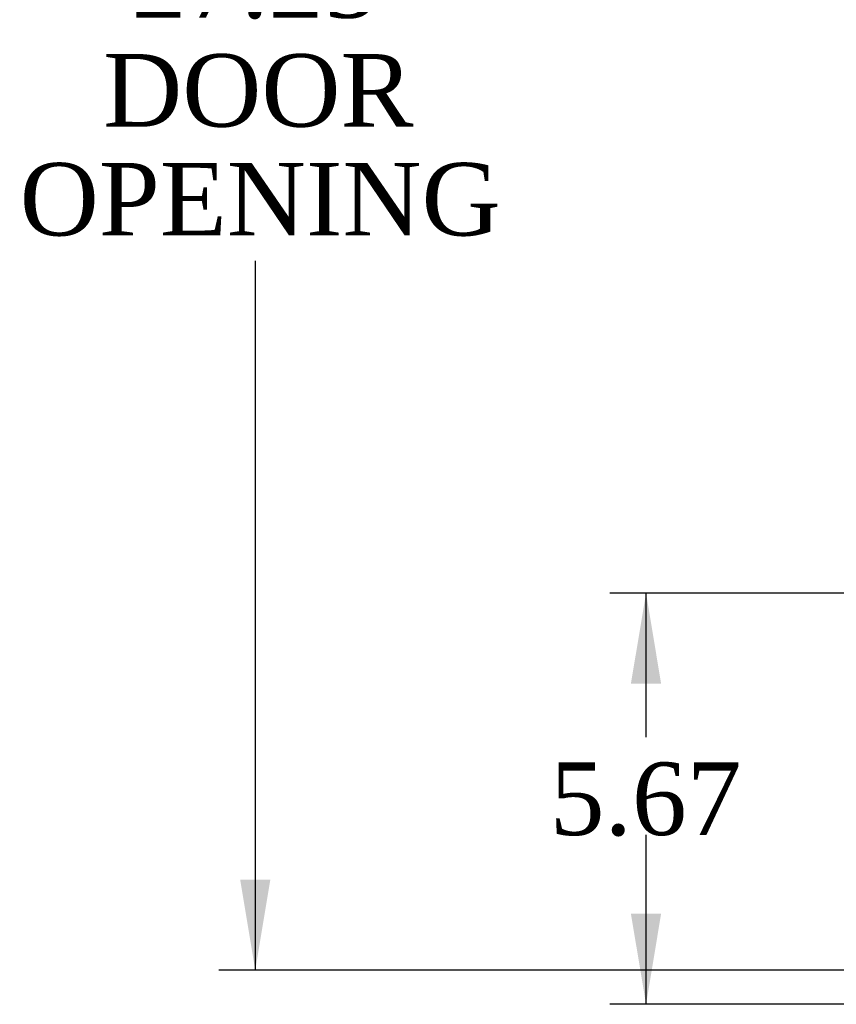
# Model space of a CAD drawing. Header units: inches. Extents: x 1 to 240, y -1 to 159.
# Tile 53 of 103: x 102 to 113, y 69 to 83. Entities that reach past the tile are written whole.
import ezdxf
from ezdxf.enums import TextEntityAlignment as Align

# ---------------------------------------------------------------- set-up
doc = ezdxf.new("R2010")
doc.units = ezdxf.units.IN
doc.header["$MEASUREMENT"] = 0
doc.layers.add('Default', color=7, linetype='Continuous')
doc.styles.add('SEACAD_Times_New_Roman', font='times.ttf')
doc.dimstyles.new('HAMMOND_(STH_-_240x160)', dxfattribs={"dimtxt": 1, "dimasz": 1.25, "dimexe": 0.5, "dimexo": 0.5, "dimgap": 0.25, "dimtad": 0, "dimtih": 1, "dimtoh": 1, "dimzin": 0, "dimdsep": 46, "dimtxsty": 'SEACAD_Times_New_Roman', "dimblk1": '_SE_FILLED', "dimblk2": '_SE_FILLED', "dimsah": 1, "dimcen": 0.5, "dimadec": 0, "dimazin": 0, "dimtfac": 0.8, "dimtofl": 0, "dimtmove": 0, "dimatfit": 3, "dimfxl": 1, "dimtolj": 1, "dimtzin": 0, "dimarcsym": 0})

# ---------------------------------------------------------------- blocks, each defined once
blk = doc.blocks.new('DMBLK2870')
at = {"layer": 'Default', "linetype": 'Continuous'}
for points in [[(105.278, 95.413), (105.694, 95.413), (105.486, 96.663)], [(105.278, 70.663), (105.486, 69.413), (105.694, 70.663)]]:
    blk.add_hatch(color=7, dxfattribs=at).paths.add_polyline_path(points)
at = {"layer": 'Default', "color": 7, "linetype": 'Continuous'}
for p, q in [((115.653, 96.663), (104.986, 96.663)), ((105.486, 96.663), (105.486, 83.888)), ((105.486, 79.188), (105.486, 69.413)), ((115.653, 69.413), (104.986, 69.413))]:
    blk.add_line(p, q, dxfattribs=at)
at = {"layer": 'Default', "color": 7, "linetype": 'Continuous', "style": 'SEACAD_Times_New_Roman'}
for s, p in [('27.25', (103.78, 83.538)), ('DOOR', (103.389, 82.038)), ('OPENING', (102.24, 80.538))]:
    blk.add_text(s, height=1, dxfattribs=at).set_placement(p, align=Align.TOP_LEFT)
blk = doc.blocks.new('_SE_FILLED')
at = {"color": 0}
blk.add_line((0, 0), (-1, 0), dxfattribs=at)
blk.add_solid([(0, 0), (-1, -0.1665), (-1, 0.1665), (0, 0)], dxfattribs=at)
blk = doc.blocks.new('DMBLK2889')
at = {"layer": 'Default', "linetype": 'Continuous'}
for points in [[(110.663, 73.361), (111.08, 73.361), (110.872, 74.611)], [(110.663, 70.194), (110.872, 68.944), (111.08, 70.194)]]:
    blk.add_hatch(color=7, dxfattribs=at).paths.add_polyline_path(points)
at = {"layer": 'Default', "color": 7, "linetype": 'Continuous'}
for p, q in [((114.913, 74.611), (110.372, 74.611)), ((110.872, 72.627), (110.872, 74.611)), ((110.872, 68.944), (110.872, 71.277)), ((115.456, 68.944), (110.372, 68.944))]:
    blk.add_line(p, q, dxfattribs=at)
at = {"layer": 'Default', "color": 7, "linetype": 'Continuous', "style": 'SEACAD_Times_New_Roman'}
blk.add_text('5.67', height=1, dxfattribs=at).set_placement((109.545, 72.277), align=Align.TOP_LEFT)

msp = doc.modelspace()

# ---------------------------------------------------------------- dimensions: what is measured, and where the dimension line sits
at = {"layer": 'Default', "color": 7, "linetype": 'Continuous'}
for base, p1, p2, angle, text, picture, middle, dimtype in [((105.486, 96.663), (116.153, 96.663), (116.153, 69.413), 270, '\\A1;<>\\PDOOR\\XOPENING', 'DMBLK2870', (105.486, 83.038), 161), ((110.872, 74.611), (115.956, 68.944), (115.413, 74.611), 90, '\\A1;<>', 'DMBLK2889', (110.872, 71.777), 160)]:
    dim = msp.add_linear_dim(base=base, p1=p1, p2=p2, angle=angle, text=text, dimstyle='HAMMOND_(STH_-_240x160)', dxfattribs=at)
    dim.commit()
    dim.dimension.update_dxf_attribs({"geometry": picture, "text_midpoint": middle, "dimtype": dimtype})

doc.saveas('drawing.dxf')
